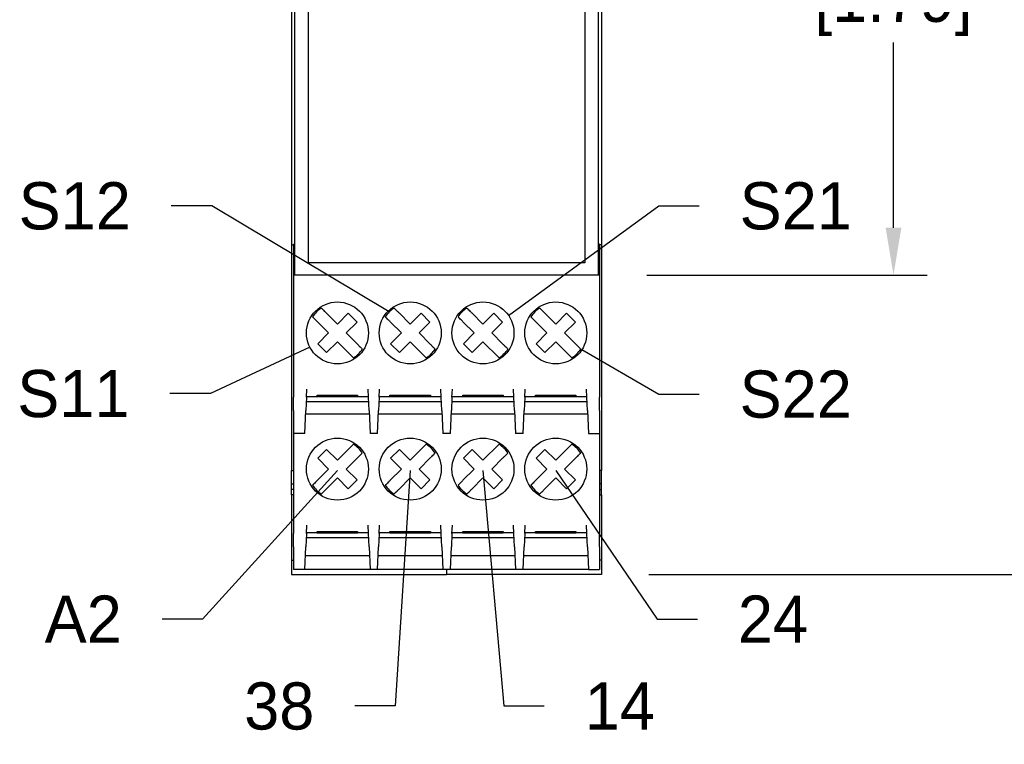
# Model space of a CAD drawing. Header units: inches. Extents: x 0 to 432, y 0 to 279.
# Tile 3 of 6: x 279 to 352, y 117 to 170. Entities that reach past the tile are written whole.
import ezdxf
from ezdxf import colors
from ezdxf.entities.mleader import LeaderData, LeaderLine
from ezdxf.math import Vec2, Vec3

# ---------------------------------------------------------------- set-up
doc = ezdxf.new("R2010")
doc.units = ezdxf.units.IN
doc.header["$LTSCALE"] = 10
doc.header["$MEASUREMENT"] = 0
doc.layers.add('DIMENSIONS', color=140, linetype='Continuous')
doc.dimstyles.get("Standard").update_dxf_attribs({"dimtxt": 3.5, "dimasz": 3.5, "dimexe": 2.5, "dimexo": 3.5, "dimgap": 1, "dimtad": 0, "dimtih": 1, "dimtoh": 1, "dimdec": 1, "dimzin": 0, "dimdsep": 46, "dimtxsty": 'Standard', "dimcen": 0, "dimadec": 0, "dimazin": 0, "dimtfac": 1, "dimtdec": 1, "dimtofl": 0, "dimtmove": 0, "dimatfit": 3, "dimfxl": 1, "dimtolj": 1, "dimtzin": 0, "dimarcsym": 0})

# ---------------------------------------------------------------- blocks, each defined once
blk = doc.blocks.new('*D22')
at = {"layer": 'DEFPOINTS', "color": 0, "transparency": 16777216}
for p in [(321.946, 197.032), (322.046, 151.532), (343.854, 151.532)]:
    blk.add_point(p, dxfattribs=at)
at = {"layer": 'DIMENSIONS', "color": 0, "lineweight": -2, "transparency": 16777216}
for p, q in [((325.446, 197.032), (346.354, 197.032)), ((343.854, 193.532), (343.854, 179.782)), ((343.854, 155.032), (343.854, 168.782)), ((325.546, 151.532), (346.354, 151.532))]:
    blk.add_line(p, q, dxfattribs=at)
at = {"layer": 'DIMENSIONS', "color": 0, "transparency": 16777216}
for points in [[(343.271, 193.532), (344.438, 193.532), (343.854, 197.032)], [(343.271, 155.032), (344.438, 155.032), (343.854, 151.532)]]:
    blk.add_solid(points, dxfattribs=at)
at = {"layer": 'DIMENSIONS', "color": 0, "transparency": 16777216, "char_height": 3.5, "attachment_point": 5}
for s, insert in [('\\A1;45.5', (343.854, 177.032)), ('\\A1;[1.79]', (343.854, 171.532))]:
    blk.add_mtext(s, dxfattribs=dict(at, insert=insert))
blk = doc.blocks.new('*D23')
at = {"layer": 'DEFPOINTS', "color": 0, "transparency": 16777216}
for p in [(322.196, 219.157), (361.749, 219.157), (322.196, 129.307)]:
    blk.add_point(p, dxfattribs=at)
at = {"layer": 'DIMENSIONS', "color": 0, "lineweight": -2, "transparency": 16777216}
for p, q in [((325.696, 219.157), (364.249, 219.157)), ((361.749, 215.657), (361.749, 179.732)), ((361.749, 132.807), (361.749, 168.732)), ((325.696, 129.307), (364.249, 129.307))]:
    blk.add_line(p, q, dxfattribs=at)
at = {"layer": 'DIMENSIONS', "color": 0, "transparency": 16777216}
for points in [[(361.165, 215.657), (362.332, 215.657), (361.749, 219.157)], [(361.165, 132.807), (362.332, 132.807), (361.749, 129.307)]]:
    blk.add_solid(points, dxfattribs=at)
at = {"layer": 'DIMENSIONS', "color": 0, "transparency": 16777216, "char_height": 3.5, "attachment_point": 5}
for s, insert in [('\\A1;89.9', (361.749, 176.982)), ('\\A1;[3.54]', (361.749, 171.482))]:
    blk.add_mtext(s, dxfattribs=dict(at, insert=insert))
blk = doc.blocks.new('_None')

msp = doc.modelspace()

# ---------------------------------------------------------------- linework, layer by layer
for p, q in [((299.446, 151.532), (299.446, 197.032)), ((321.946, 197.032), (321.946, 151.532)), ((300.446, 152.432), (300.446, 196.032)), ((320.946, 196.032), (320.946, 152.432)), ((299.196, 194.682), (299.196, 153.782)), ((322.196, 194.682), (322.196, 153.782)), ((299.196, 153.782), (299.196, 137.032)), ((299.196, 153.782), (299.346, 153.782)), ((299.346, 153.832), (299.346, 151.532)), ((299.346, 153.832), (299.446, 153.832)), ((322.046, 153.832), (321.946, 153.832)), ((322.046, 153.832), (322.046, 151.532)), ((322.196, 153.782), (322.046, 153.782)), ((322.196, 153.782), (322.196, 137.032)), ((320.946, 152.432), (300.446, 152.432)), ((322.046, 151.532), (299.346, 151.532)), ((299.346, 151.532), (299.346, 142.466)), ((322.046, 151.532), (322.046, 142.466)), ((301.766, 148.717), (302.596, 147.887)), ((302.596, 147.887), (303.4, 148.691)), ((303.4, 148.691), (304.054, 148.037)), ((307.166, 148.717), (307.996, 147.887)), ((307.996, 147.887), (308.8, 148.691)), ((308.8, 148.691), (309.454, 148.037)), ((312.566, 148.717), (313.396, 147.887)), ((313.396, 147.887), (314.2, 148.691)), ((314.2, 148.691), (314.854, 148.037)), ((317.966, 148.717), (318.796, 147.887)), ((318.796, 147.887), (319.6, 148.691)), ((319.6, 148.691), (320.254, 148.037)), ((301.942, 147.233), (301.112, 148.062)), ((304.054, 148.037), (303.25, 147.233)), ((307.342, 147.233), (306.512, 148.062)), ((309.454, 148.037), (308.65, 147.233)), ((312.742, 147.233), (311.912, 148.062)), ((314.854, 148.037), (314.05, 147.233)), ((318.142, 147.233), (317.312, 148.062)), ((320.254, 148.037), (319.45, 147.233)), ((301.138, 146.428), (301.942, 147.233)), ((303.25, 147.233), (304.08, 146.403)), ((306.538, 146.428), (307.342, 147.233)), ((308.65, 147.233), (309.48, 146.403)), ((311.938, 146.428), (312.742, 147.233)), ((314.05, 147.233), (314.88, 146.403)), ((317.338, 146.428), (318.142, 147.233)), ((319.45, 147.233), (320.28, 146.403)), ((301.792, 145.774), (301.138, 146.428)), ((302.596, 146.579), (301.792, 145.774)), ((303.79, 145.385), (302.596, 146.579)), ((307.192, 145.774), (306.538, 146.428)), ((307.996, 146.579), (307.192, 145.774)), ((309.19, 145.385), (307.996, 146.579)), ((312.592, 145.774), (311.938, 146.428)), ((313.396, 146.579), (312.592, 145.774)), ((314.59, 145.385), (313.396, 146.579)), ((317.992, 145.774), (317.338, 146.428)), ((318.796, 146.579), (317.992, 145.774)), ((319.99, 145.385), (318.796, 146.579)), ((299.346, 141.473), (299.346, 142.466)), ((300.295, 142.466), (300.252, 141.473)), ((300.295, 142.466), (300.322, 143.068)), ((300.298, 142.523), (301.096, 142.523)), ((301.096, 142.523), (301.096, 142.613)), ((301.096, 142.613), (304.096, 142.613)), ((301.096, 142.482), (301.096, 142.523)), ((304.096, 142.482), (301.096, 142.482)), ((304.096, 142.613), (304.096, 142.523)), ((304.096, 142.523), (304.096, 142.482)), ((304.096, 142.523), (304.894, 142.523)), ((304.897, 142.466), (304.871, 143.068)), ((304.94, 141.473), (304.897, 142.466)), ((305.695, 142.466), (305.652, 141.473)), ((305.695, 142.466), (305.722, 143.068)), ((305.698, 142.523), (306.496, 142.523)), ((306.496, 142.523), (306.496, 142.613)), ((306.496, 142.613), (309.496, 142.613)), ((306.496, 142.482), (306.496, 142.523)), ((309.496, 142.482), (306.496, 142.482)), ((306.646, 142.613), (306.646, 142.482)), ((309.496, 142.613), (309.496, 142.523)), ((309.496, 142.523), (309.496, 142.482)), ((309.496, 142.523), (310.294, 142.523)), ((310.297, 142.466), (310.271, 143.068)), ((310.34, 141.473), (310.297, 142.466)), ((311.095, 142.466), (311.052, 141.473)), ((311.095, 142.466), (311.122, 143.068)), ((311.098, 142.523), (311.896, 142.523)), ((311.896, 142.523), (311.896, 142.613)), ((311.896, 142.613), (314.896, 142.613)), ((311.896, 142.482), (311.896, 142.523)), ((314.896, 142.482), (311.896, 142.482)), ((314.896, 142.613), (314.896, 142.523)), ((314.896, 142.523), (314.896, 142.482)), ((314.896, 142.523), (315.694, 142.523)), ((315.697, 142.466), (315.671, 143.068)), ((315.74, 141.473), (315.697, 142.466)), ((316.495, 142.466), (316.452, 141.473)), ((316.495, 142.466), (316.522, 143.068)), ((316.498, 142.523), (317.296, 142.523)), ((317.296, 142.523), (317.296, 142.613)), ((317.296, 142.613), (320.296, 142.613)), ((317.296, 142.482), (317.296, 142.523)), ((320.296, 142.482), (317.296, 142.482)), ((320.296, 142.613), (320.296, 142.523)), ((320.296, 142.523), (320.296, 142.482)), ((320.296, 142.523), (321.094, 142.523)), ((321.097, 142.466), (321.071, 143.068)), ((321.14, 141.473), (321.097, 142.466)), ((322.046, 141.473), (322.046, 142.466)), ((304.912, 142.123), (300.28, 142.123)), ((310.312, 142.123), (305.68, 142.123)), ((315.712, 142.123), (311.08, 142.123)), ((321.112, 142.123), (316.48, 142.123)), ((299.346, 141.473), (299.346, 139.782)), ((300.178, 139.782), (300.252, 141.473)), ((300.241, 141.228), (304.951, 141.228)), ((304.94, 141.473), (305.014, 139.782)), ((305.578, 139.782), (305.652, 141.473)), ((305.641, 141.228), (310.351, 141.228)), ((310.34, 141.473), (310.414, 139.782)), ((310.978, 139.782), (311.052, 141.473)), ((311.041, 141.228), (315.751, 141.228)), ((315.74, 141.473), (315.814, 139.782)), ((316.378, 139.782), (316.452, 141.473)), ((316.441, 141.228), (321.151, 141.228)), ((321.14, 141.473), (321.214, 139.782)), ((322.046, 141.473), (322.046, 139.782)), ((299.346, 139.782), (299.346, 132.366)), ((300.178, 139.782), (299.346, 139.782)), ((305.578, 139.782), (305.014, 139.782)), ((310.978, 139.782), (310.414, 139.782)), ((316.378, 139.782), (315.814, 139.782)), ((321.214, 139.782), (322.046, 139.782)), ((322.046, 139.782), (322.046, 132.366)), ((303.79, 138.981), (302.596, 137.787)), ((309.19, 138.981), (307.996, 137.787)), ((314.59, 138.981), (313.396, 137.787)), ((319.99, 138.981), (318.796, 137.787)), ((301.792, 138.591), (301.138, 137.937)), ((302.596, 137.787), (301.792, 138.591)), ((307.192, 138.591), (306.538, 137.937)), ((307.996, 137.787), (307.192, 138.591)), ((312.592, 138.591), (311.938, 137.937)), ((313.396, 137.787), (312.592, 138.591)), ((317.992, 138.591), (317.338, 137.937)), ((318.796, 137.787), (317.992, 138.591)), ((301.138, 137.937), (301.942, 137.133)), ((303.25, 137.133), (304.08, 137.962)), ((306.538, 137.937), (307.342, 137.133)), ((308.65, 137.133), (309.48, 137.962)), ((311.938, 137.937), (312.742, 137.133)), ((314.05, 137.133), (314.88, 137.962)), ((317.338, 137.937), (318.142, 137.133)), ((319.45, 137.133), (320.28, 137.962)), ((299.196, 136.032), (299.196, 137.032)), ((299.196, 137.032), (299.346, 137.032)), ((301.942, 137.133), (301.112, 136.303)), ((304.054, 136.328), (303.25, 137.133)), ((307.342, 137.133), (306.512, 136.303)), ((309.454, 136.328), (308.65, 137.133)), ((312.742, 137.133), (311.912, 136.303)), ((314.854, 136.328), (314.05, 137.133)), ((318.142, 137.133), (317.312, 136.303)), ((320.254, 136.328), (319.45, 137.133)), ((322.196, 137.032), (322.046, 137.032)), ((322.196, 136.032), (322.196, 137.032)), ((299.196, 135.632), (299.196, 136.032)), ((299.196, 136.032), (299.346, 136.032)), ((301.766, 135.649), (302.596, 136.479)), ((302.596, 136.479), (303.4, 135.674)), ((303.4, 135.674), (304.054, 136.328)), ((307.166, 135.649), (307.996, 136.479)), ((307.996, 136.479), (308.8, 135.674)), ((308.8, 135.674), (309.454, 136.328)), ((312.566, 135.649), (313.396, 136.479)), ((313.396, 136.479), (314.2, 135.674)), ((314.2, 135.674), (314.854, 136.328)), ((317.966, 135.649), (318.796, 136.479)), ((318.796, 136.479), (319.6, 135.674)), ((319.6, 135.674), (320.254, 136.328)), ((322.196, 136.032), (322.046, 136.032)), ((322.196, 135.632), (322.196, 136.032)), ((299.196, 135.232), (299.196, 135.632)), ((299.346, 135.632), (299.196, 135.632)), ((299.196, 135.232), (299.196, 130.382)), ((299.346, 135.232), (299.196, 135.232)), ((322.046, 135.632), (322.196, 135.632)), ((322.046, 135.232), (322.196, 135.232)), ((322.196, 135.232), (322.196, 135.632)), ((322.196, 135.232), (322.196, 130.382)), ((300.295, 132.366), (300.322, 132.968)), ((304.897, 132.366), (304.871, 132.968)), ((305.695, 132.366), (305.722, 132.968)), ((310.297, 132.366), (310.271, 132.968)), ((311.095, 132.366), (311.122, 132.968)), ((315.697, 132.366), (315.671, 132.968)), ((316.495, 132.366), (316.522, 132.968)), ((321.097, 132.366), (321.071, 132.968)), ((299.346, 131.373), (299.346, 132.366)), ((300.295, 132.366), (300.252, 131.373)), ((300.298, 132.423), (301.096, 132.423)), ((301.096, 132.423), (301.096, 132.513)), ((301.096, 132.513), (304.096, 132.513)), ((304.096, 132.482), (301.096, 132.482)), ((301.096, 132.382), (301.096, 132.423)), ((304.096, 132.382), (301.096, 132.382)), ((304.096, 132.513), (304.096, 132.423)), ((304.096, 132.423), (304.096, 132.382)), ((304.096, 132.423), (304.894, 132.423)), ((304.94, 131.373), (304.897, 132.366)), ((305.695, 132.366), (305.652, 131.373)), ((305.698, 132.423), (306.496, 132.423)), ((306.496, 132.423), (306.496, 132.513)), ((306.496, 132.513), (309.496, 132.513)), ((309.496, 132.482), (306.496, 132.482)), ((306.496, 132.382), (306.496, 132.423)), ((309.496, 132.382), (306.496, 132.382)), ((309.496, 132.513), (309.496, 132.423)), ((309.496, 132.423), (309.496, 132.382)), ((309.496, 132.423), (310.294, 132.423)), ((310.34, 131.373), (310.297, 132.366)), ((311.095, 132.366), (311.052, 131.373)), ((311.098, 132.423), (311.896, 132.423)), ((311.896, 132.423), (311.896, 132.513)), ((311.896, 132.513), (314.896, 132.513)), ((311.896, 132.482), (314.896, 132.482)), ((311.896, 132.382), (311.896, 132.423)), ((314.896, 132.382), (311.896, 132.382)), ((314.896, 132.513), (314.896, 132.423)), ((314.896, 132.423), (314.896, 132.382)), ((314.896, 132.423), (315.694, 132.423)), ((315.74, 131.373), (315.697, 132.366)), ((316.495, 132.366), (316.452, 131.373)), ((316.498, 132.423), (317.296, 132.423)), ((317.296, 132.423), (317.296, 132.513)), ((317.296, 132.513), (320.296, 132.513)), ((317.296, 132.482), (320.296, 132.482)), ((317.296, 132.382), (317.296, 132.423)), ((320.296, 132.382), (317.296, 132.382)), ((320.296, 132.513), (320.296, 132.423)), ((320.296, 132.423), (320.296, 132.382)), ((320.296, 132.423), (321.094, 132.423)), ((321.14, 131.373), (321.097, 132.366)), ((322.046, 131.373), (322.046, 132.366)), ((304.912, 132.023), (300.28, 132.023)), ((310.312, 132.023), (305.68, 132.023)), ((315.712, 132.023), (311.08, 132.023)), ((321.112, 132.023), (316.48, 132.023)), ((299.346, 131.373), (299.346, 129.682)), ((300.178, 129.682), (300.252, 131.373)), ((304.94, 131.373), (305.014, 129.682)), ((305.578, 129.682), (305.652, 131.373)), ((310.34, 131.373), (310.414, 129.682)), ((310.978, 129.682), (311.052, 131.373)), ((315.74, 131.373), (315.814, 129.682)), ((316.378, 129.682), (316.452, 131.373)), ((321.14, 131.373), (321.214, 129.682)), ((322.046, 131.373), (322.046, 129.682)), ((299.196, 130.382), (299.196, 129.307)), ((299.196, 130.382), (299.346, 130.382)), ((304.97, 130.695), (300.222, 130.695)), ((310.37, 130.695), (305.622, 130.695)), ((315.77, 130.695), (311.022, 130.695)), ((321.17, 130.695), (316.422, 130.695)), ((322.196, 130.382), (322.046, 130.382)), ((322.196, 130.382), (322.196, 129.307)), ((299.196, 129.307), (310.696, 129.307)), ((300.178, 129.682), (299.346, 129.682)), ((305.014, 129.682), (300.178, 129.682)), ((305.578, 129.682), (305.014, 129.682)), ((310.414, 129.682), (305.578, 129.682)), ((310.978, 129.682), (310.414, 129.682)), ((310.696, 129.682), (310.696, 129.307)), ((310.696, 129.682), (310.696, 129.307)), ((322.196, 129.307), (310.696, 129.307)), ((315.814, 129.682), (310.978, 129.682)), ((316.378, 129.682), (315.814, 129.682)), ((321.214, 129.682), (316.378, 129.682)), ((321.214, 129.682), (322.046, 129.682))]:
    msp.add_line(p, q)
for centre in [(302.596, 147.233), (307.996, 147.233), (313.396, 147.233), (318.796, 147.233), (302.596, 137.133), (307.996, 137.133), (313.396, 137.133), (318.796, 137.133)]:
    msp.add_circle(centre, 2.3)
for centre, start, end in [((302.596, 147.233), 122.86433, 147.13567), ((307.996, 147.233), 122.86433, 147.13567), ((313.396, 147.233), 122.86433, 147.13567), ((318.796, 147.233), 122.86433, 147.13567), ((302.596, 147.233), 302.86433, 327.13567), ((307.996, 147.233), 302.86433, 327.13567), ((313.396, 147.233), 302.86433, 327.13567), ((318.796, 147.233), 302.86433, 327.13567), ((302.596, 137.133), 32.86433, 57.13567), ((307.996, 137.133), 32.86433, 57.13567), ((313.396, 137.133), 32.86433, 57.13567), ((318.796, 137.133), 32.86433, 57.13567), ((302.596, 137.133), 212.86433, 237.13567), ((307.996, 137.133), 212.86433, 237.13567), ((313.396, 137.133), 212.86433, 237.13567), ((318.796, 137.133), 212.86433, 237.13567)]:
    msp.add_arc(centre, 2.2, start, end)
for points, knots in [([(301.402, 149.081), (301.406, 149.077), (301.413, 149.07), (301.446, 149.037), (301.476, 149.007), (301.539, 148.944), (301.583, 148.9), (301.667, 148.816), (301.721, 148.762), (301.766, 148.717)], [0.30251564, 0.30251564, 0.30251564, 0.30251564, 0.32086866, 0.32086866, 0.33943579, 0.33943579, 0.3583435, 0.3583435, 0.37771778, 0.37771778, 0.37771778, 0.37771778]), ([(306.802, 149.081), (306.806, 149.077), (306.813, 149.07), (306.846, 149.037), (306.876, 149.007), (306.939, 148.944), (306.983, 148.9), (307.067, 148.816), (307.121, 148.762), (307.166, 148.717)], [0.30251564, 0.30251564, 0.30251564, 0.30251564, 0.32086866, 0.32086866, 0.33943579, 0.33943579, 0.3583435, 0.3583435, 0.37771778, 0.37771778, 0.37771778, 0.37771778]), ([(312.202, 149.081), (312.206, 149.077), (312.213, 149.07), (312.246, 149.037), (312.276, 149.007), (312.339, 148.944), (312.383, 148.9), (312.467, 148.816), (312.521, 148.762), (312.566, 148.717)], [0.30251564, 0.30251564, 0.30251564, 0.30251564, 0.32086866, 0.32086866, 0.33943579, 0.33943579, 0.3583435, 0.3583435, 0.37771778, 0.37771778, 0.37771778, 0.37771778]), ([(317.602, 149.081), (317.606, 149.077), (317.613, 149.07), (317.646, 149.037), (317.676, 149.007), (317.739, 148.944), (317.783, 148.9), (317.867, 148.816), (317.921, 148.762), (317.966, 148.717)], [0.30251564, 0.30251564, 0.30251564, 0.30251564, 0.32086866, 0.32086866, 0.33943579, 0.33943579, 0.3583435, 0.3583435, 0.37771778, 0.37771778, 0.37771778, 0.37771778]), ([(301.112, 148.062), (301.067, 148.108), (301.013, 148.162), (300.929, 148.246), (300.885, 148.29), (300.822, 148.353), (300.792, 148.383), (300.758, 148.416), (300.752, 148.423), (300.748, 148.427)], [0.22731349, 0.22731349, 0.22731349, 0.22731349, 0.24668777, 0.24668777, 0.26559549, 0.26559549, 0.28416262, 0.28416262, 0.30251564, 0.30251564, 0.30251564, 0.30251564]), ([(306.512, 148.062), (306.467, 148.108), (306.413, 148.162), (306.329, 148.246), (306.285, 148.29), (306.222, 148.353), (306.192, 148.383), (306.158, 148.416), (306.152, 148.423), (306.148, 148.427)], [0.22731349, 0.22731349, 0.22731349, 0.22731349, 0.24668777, 0.24668777, 0.26559549, 0.26559549, 0.28416262, 0.28416262, 0.30251564, 0.30251564, 0.30251564, 0.30251564]), ([(311.912, 148.062), (311.867, 148.108), (311.813, 148.162), (311.729, 148.246), (311.685, 148.29), (311.622, 148.353), (311.592, 148.383), (311.558, 148.416), (311.552, 148.423), (311.548, 148.427)], [0.22731349, 0.22731349, 0.22731349, 0.22731349, 0.24668777, 0.24668777, 0.26559549, 0.26559549, 0.28416262, 0.28416262, 0.30251564, 0.30251564, 0.30251564, 0.30251564]), ([(317.312, 148.062), (317.267, 148.108), (317.213, 148.162), (317.129, 148.246), (317.085, 148.29), (317.022, 148.353), (316.992, 148.383), (316.958, 148.416), (316.952, 148.423), (316.948, 148.427)], [0.22731349, 0.22731349, 0.22731349, 0.22731349, 0.24668777, 0.24668777, 0.26559549, 0.26559549, 0.28416262, 0.28416262, 0.30251564, 0.30251564, 0.30251564, 0.30251564]), ([(304.08, 146.403), (304.126, 146.357), (304.179, 146.304), (304.263, 146.22), (304.308, 146.175), (304.371, 146.112), (304.4, 146.083), (304.434, 146.049), (304.44, 146.043), (304.444, 146.039)], [0.22731349, 0.22731349, 0.22731349, 0.22731349, 0.24668777, 0.24668777, 0.26559549, 0.26559549, 0.28416262, 0.28416262, 0.30251564, 0.30251564, 0.30251564, 0.30251564]), ([(309.48, 146.403), (309.526, 146.357), (309.579, 146.304), (309.663, 146.22), (309.708, 146.175), (309.771, 146.112), (309.8, 146.083), (309.834, 146.049), (309.84, 146.043), (309.844, 146.039)], [0.22731349, 0.22731349, 0.22731349, 0.22731349, 0.24668777, 0.24668777, 0.26559549, 0.26559549, 0.28416262, 0.28416262, 0.30251564, 0.30251564, 0.30251564, 0.30251564]), ([(314.88, 146.403), (314.926, 146.357), (314.979, 146.304), (315.063, 146.22), (315.108, 146.175), (315.171, 146.112), (315.2, 146.083), (315.234, 146.049), (315.24, 146.043), (315.244, 146.039)], [0.22731349, 0.22731349, 0.22731349, 0.22731349, 0.24668777, 0.24668777, 0.26559549, 0.26559549, 0.28416262, 0.28416262, 0.30251564, 0.30251564, 0.30251564, 0.30251564]), ([(320.28, 146.403), (320.326, 146.357), (320.379, 146.304), (320.463, 146.22), (320.508, 146.175), (320.571, 146.112), (320.6, 146.083), (320.634, 146.049), (320.64, 146.043), (320.644, 146.039)], [0.22731349, 0.22731349, 0.22731349, 0.22731349, 0.24668777, 0.24668777, 0.26559549, 0.26559549, 0.28416262, 0.28416262, 0.30251564, 0.30251564, 0.30251564, 0.30251564]), ([(304.08, 137.962), (304.126, 138.008), (304.179, 138.062), (304.263, 138.146), (304.308, 138.19), (304.371, 138.253), (304.4, 138.283), (304.434, 138.316), (304.44, 138.323), (304.444, 138.327)], [0.22731349, 0.22731349, 0.22731349, 0.22731349, 0.24668777, 0.24668777, 0.26559549, 0.26559549, 0.28416262, 0.28416262, 0.30251564, 0.30251564, 0.30251564, 0.30251564]), ([(309.48, 137.962), (309.526, 138.008), (309.579, 138.062), (309.663, 138.146), (309.708, 138.19), (309.771, 138.253), (309.8, 138.283), (309.834, 138.316), (309.84, 138.323), (309.844, 138.327)], [0.22731349, 0.22731349, 0.22731349, 0.22731349, 0.24668777, 0.24668777, 0.26559549, 0.26559549, 0.28416262, 0.28416262, 0.30251564, 0.30251564, 0.30251564, 0.30251564]), ([(314.88, 137.962), (314.926, 138.008), (314.979, 138.062), (315.063, 138.146), (315.108, 138.19), (315.171, 138.253), (315.2, 138.283), (315.234, 138.316), (315.24, 138.323), (315.244, 138.327)], [0.22731349, 0.22731349, 0.22731349, 0.22731349, 0.24668777, 0.24668777, 0.26559549, 0.26559549, 0.28416262, 0.28416262, 0.30251564, 0.30251564, 0.30251564, 0.30251564]), ([(320.28, 137.962), (320.326, 138.008), (320.379, 138.062), (320.463, 138.146), (320.508, 138.19), (320.571, 138.253), (320.6, 138.283), (320.634, 138.316), (320.64, 138.323), (320.644, 138.327)], [0.22731349, 0.22731349, 0.22731349, 0.22731349, 0.24668777, 0.24668777, 0.26559549, 0.26559549, 0.28416262, 0.28416262, 0.30251564, 0.30251564, 0.30251564, 0.30251564]), ([(301.112, 136.303), (301.067, 136.257), (301.013, 136.204), (300.929, 136.12), (300.885, 136.075), (300.822, 136.012), (300.792, 135.983), (300.758, 135.949), (300.752, 135.943), (300.748, 135.939)], [0.22731349, 0.22731349, 0.22731349, 0.22731349, 0.24668777, 0.24668777, 0.26559549, 0.26559549, 0.28416262, 0.28416262, 0.30251564, 0.30251564, 0.30251564, 0.30251564]), ([(306.512, 136.303), (306.467, 136.257), (306.413, 136.204), (306.329, 136.12), (306.285, 136.075), (306.222, 136.012), (306.192, 135.983), (306.158, 135.949), (306.152, 135.943), (306.148, 135.939)], [0.22731349, 0.22731349, 0.22731349, 0.22731349, 0.24668777, 0.24668777, 0.26559549, 0.26559549, 0.28416262, 0.28416262, 0.30251564, 0.30251564, 0.30251564, 0.30251564]), ([(311.912, 136.303), (311.867, 136.257), (311.813, 136.204), (311.729, 136.12), (311.685, 136.075), (311.622, 136.012), (311.592, 135.983), (311.558, 135.949), (311.552, 135.943), (311.548, 135.939)], [0.22731349, 0.22731349, 0.22731349, 0.22731349, 0.24668777, 0.24668777, 0.26559549, 0.26559549, 0.28416262, 0.28416262, 0.30251564, 0.30251564, 0.30251564, 0.30251564]), ([(317.312, 136.303), (317.267, 136.257), (317.213, 136.204), (317.129, 136.12), (317.085, 136.075), (317.022, 136.012), (316.992, 135.983), (316.958, 135.949), (316.952, 135.943), (316.948, 135.939)], [0.22731349, 0.22731349, 0.22731349, 0.22731349, 0.24668777, 0.24668777, 0.26559549, 0.26559549, 0.28416262, 0.28416262, 0.30251564, 0.30251564, 0.30251564, 0.30251564]), ([(301.402, 135.285), (301.406, 135.289), (301.413, 135.295), (301.446, 135.329), (301.476, 135.358), (301.539, 135.421), (301.583, 135.466), (301.667, 135.55), (301.721, 135.603), (301.766, 135.649)], [0.30251564, 0.30251564, 0.30251564, 0.30251564, 0.32086866, 0.32086866, 0.33943579, 0.33943579, 0.3583435, 0.3583435, 0.37771778, 0.37771778, 0.37771778, 0.37771778]), ([(306.802, 135.285), (306.806, 135.289), (306.813, 135.295), (306.846, 135.329), (306.876, 135.358), (306.939, 135.421), (306.983, 135.466), (307.067, 135.55), (307.121, 135.603), (307.166, 135.649)], [0.30251564, 0.30251564, 0.30251564, 0.30251564, 0.32086866, 0.32086866, 0.33943579, 0.33943579, 0.3583435, 0.3583435, 0.37771778, 0.37771778, 0.37771778, 0.37771778]), ([(312.202, 135.285), (312.206, 135.289), (312.213, 135.295), (312.246, 135.329), (312.276, 135.358), (312.339, 135.421), (312.383, 135.466), (312.467, 135.55), (312.521, 135.603), (312.566, 135.649)], [0.30251564, 0.30251564, 0.30251564, 0.30251564, 0.32086866, 0.32086866, 0.33943579, 0.33943579, 0.3583435, 0.3583435, 0.37771778, 0.37771778, 0.37771778, 0.37771778]), ([(317.602, 135.285), (317.606, 135.289), (317.613, 135.295), (317.646, 135.329), (317.676, 135.358), (317.739, 135.421), (317.783, 135.466), (317.867, 135.55), (317.921, 135.603), (317.966, 135.649)], [0.30251564, 0.30251564, 0.30251564, 0.30251564, 0.32086866, 0.32086866, 0.33943579, 0.33943579, 0.3583435, 0.3583435, 0.37771778, 0.37771778, 0.37771778, 0.37771778])]:
    msp.add_open_spline(points, degree=3, knots=knots)

# ---------------------------------------------------------------- dimensions: what is measured, and where the dimension line sits
at = {"layer": 'DIMENSIONS'}
for base, p1, p2, picture, middle in [((361.748765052, 219.157417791), (322.196088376, 129.307417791), (322.196088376, 219.157417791), '*D23', (361.748765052, 174.232417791)), ((343.854, 151.532), (321.946, 197.032), (322.046, 151.532), '*D22', (343.854, 174.282))]:
    dim = msp.add_linear_dim(base=base, p1=p1, p2=p2, angle=90, dimstyle='Standard', override={"dimpost": '\\X'}, dxfattribs=at)
    dim.commit()
    dim.dimension.update_dxf_attribs({"geometry": picture, "text_midpoint": middle})

# ---------------------------------------------------------------- leaders
ml = msp.add_multileader_mtext('Standard', dxfattribs=at)
ml.set_content('S12', color=256)
ml.set_leader_properties()
ml.set_arrow_properties(name='NONE')
ml.build(insert=Vec2(0, 0))
ml.multileader.update_dxf_attribs({"text_right_attachment_type": 2, "dogleg_length": 3, "arrow_head_size": 3.5})
ctx = ml.context
ctx.base_point, ctx.char_height, ctx.arrow_head_size, ctx.landing_gap_size, ctx.plane_origin = Vec3(276.103, 156.668), 3.5, 3.5, 3, Vec3(307.996, 147.132)
ctx.right_attachment, ctx.text_align_type = 2, 2
notes = []
notes.append((ctx, [(0, (1, 1, 0), (293.269, 156.668), (-1, 0), 3, [(0, [(306.44, 148.788)], 0, [])])]))
ctx.mtext.insert, ctx.mtext.rotation, ctx.mtext.alignment, ctx.mtext.flow_direction = Vec3(287.269, 158.418), 6.283185, 3, 5
ml = msp.add_multileader_mtext('Standard', dxfattribs=at)
ml.set_content('S21', color=256)
ml.set_leader_properties()
ml.set_arrow_properties(name='NONE')
ml.build(insert=Vec2(0, 0))
ml.multileader.update_dxf_attribs({"text_right_attachment_type": 2, "dogleg_length": 3, "arrow_head_size": 3.5})
ctx = ml.context
ctx.base_point, ctx.char_height, ctx.arrow_head_size, ctx.landing_gap_size, ctx.plane_origin = Vec3(329.437, 156.668), 3.5, 3.5, 3, Vec3(313.396, 147.132)
ctx.right_attachment = 2
notes.append((ctx, [(1, (1, 1, 0), (326.437, 156.668), (1, 0), 3, [(0, [(315.299, 148.524)], 0, [])])]))
ctx.mtext.insert, ctx.mtext.rotation, ctx.mtext.flow_direction = Vec3(332.437, 158.418), 6.283185, 5
ml = msp.add_multileader_mtext('Standard', dxfattribs=at)
ml.set_content('S11', color=256)
ml.set_leader_properties()
ml.set_arrow_properties(name='NONE')
ml.build(insert=Vec2(0, 0))
ml.multileader.update_dxf_attribs({"text_right_attachment_type": 2, "dogleg_length": 3, "arrow_head_size": 3.5})
ctx = ml.context
ctx.base_point, ctx.char_height, ctx.arrow_head_size, ctx.landing_gap_size, ctx.plane_origin = Vec3(277.167, 142.737), 3.5, 3.5, 3, Vec3(302.596, 147.132)
ctx.right_attachment, ctx.text_align_type = 2, 2
notes.append((ctx, [(0, (1, 1, 0), (293.167, 142.737), (-1, 0), 3, [(0, [(300.552, 146.179)], 0, [])])]))
ctx.mtext.insert, ctx.mtext.rotation, ctx.mtext.alignment, ctx.mtext.flow_direction = Vec3(287.167, 144.487), 6.283185, 3, 5
ml = msp.add_multileader_mtext('Standard', dxfattribs=at)
ml.set_content('S22', color=256)
ml.set_leader_properties()
ml.set_arrow_properties(name='NONE')
ml.build(insert=Vec2(0, 0))
ml.multileader.update_dxf_attribs({"text_right_attachment_type": 2, "dogleg_length": 3, "arrow_head_size": 3.5})
ctx = ml.context
ctx.base_point, ctx.char_height, ctx.arrow_head_size, ctx.landing_gap_size, ctx.plane_origin = Vec3(329.435, 142.699), 3.5, 3.5, 3, Vec3(318.796, 147.132)
ctx.right_attachment = 2
notes.append((ctx, [(1, (1, 1, 0), (326.435, 142.699), (1, 0), 3, [(0, [(320.74, 146.004)], 0, [])])]))
ctx.mtext.insert, ctx.mtext.rotation, ctx.mtext.flow_direction = Vec3(332.435, 144.449), 6.283185, 5
ml = msp.add_multileader_mtext('Standard', dxfattribs=at)
ml.set_content('A2', color=256)
ml.set_leader_properties()
ml.set_arrow_properties(name='NONE')
ml.build(insert=Vec2(0, 0))
ml.multileader.update_dxf_attribs({"text_right_attachment_type": 2, "dogleg_length": 3, "arrow_head_size": 3.5})
ctx = ml.context
ctx.base_point, ctx.char_height, ctx.arrow_head_size, ctx.landing_gap_size, ctx.plane_origin = Vec3(277.764, 126.005), 3.5, 3.5, 3, Vec3(302.596, 137.032)
ctx.right_attachment, ctx.text_align_type = 2, 2
notes.append((ctx, [(0, (1, 1, 0), (292.597, 126.005), (-1, 0), 3, [(0, [(302.596, 137.032)], 0, [])])]))
ctx.mtext.insert, ctx.mtext.rotation, ctx.mtext.alignment, ctx.mtext.flow_direction = Vec3(286.597, 127.755), 6.283185, 3, 5
ml = msp.add_multileader_mtext('Standard', dxfattribs=at)
ml.set_content('38', color=256)
ml.set_leader_properties()
ml.set_arrow_properties(name='NONE')
ml.build(insert=Vec2(0, 0))
ml.multileader.update_dxf_attribs({"text_right_attachment_type": 2, "dogleg_length": 3, "arrow_head_size": 3.5})
ctx = ml.context
ctx.base_point, ctx.char_height, ctx.arrow_head_size, ctx.landing_gap_size, ctx.plane_origin = Vec3(292.051, 119.561), 3.5, 3.5, 3, Vec3(307.996, 137.032)
ctx.right_attachment, ctx.text_align_type = 2, 2
notes.append((ctx, [(0, (1, 1, 0), (306.884, 119.561), (-1, 0), 3, [(0, [(307.996, 137.032)], 0, [])])]))
ctx.mtext.insert, ctx.mtext.rotation, ctx.mtext.alignment, ctx.mtext.flow_direction = Vec3(300.884, 121.311), 6.283185, 3, 5
ml = msp.add_multileader_mtext('Standard', dxfattribs=at)
ml.set_content('14', color=256)
ml.set_leader_properties()
ml.set_arrow_properties(name='NONE')
ml.build(insert=Vec2(0, 0))
ml.multileader.update_dxf_attribs({"text_right_attachment_type": 6, "dogleg_length": 3, "arrow_head_size": 3.5})
ctx = ml.context
ctx.base_point, ctx.char_height, ctx.arrow_head_size, ctx.landing_gap_size, ctx.plane_origin = Vec3(317.946, 119.561), 3.5, 3.5, 3, Vec3(313.396, 137.032)
ctx.right_attachment = 6
notes.append((ctx, [(0, (1, 1, 0), (314.946, 119.561), (1, 0), 3, [(0, [(313.396, 137.032)], 0, [])])]))
ctx.mtext.insert, ctx.mtext.rotation, ctx.mtext.flow_direction = Vec3(320.946, 121.311), 6.283185, 5
ml = msp.add_multileader_mtext('Standard', dxfattribs=at)
ml.set_content('24', color=256)
ml.set_leader_properties()
ml.set_arrow_properties(name='NONE')
ml.build(insert=Vec2(0, 0))
ml.multileader.update_dxf_attribs({"text_right_attachment_type": 6, "dogleg_length": 3, "arrow_head_size": 3.5})
ctx = ml.context
ctx.base_point, ctx.char_height, ctx.arrow_head_size, ctx.landing_gap_size, ctx.plane_origin = Vec3(329.311, 126.005), 3.5, 3.5, 3, Vec3(318.796, 137.032)
ctx.right_attachment = 6
notes.append((ctx, [(0, (1, 1, 0), (326.311, 126.005), (1, 0), 3, [(0, [(318.796, 137.032)], 0, [])])]))
ctx.mtext.insert, ctx.mtext.rotation, ctx.mtext.flow_direction = Vec3(332.311, 127.755), 6.283185, 5
for ctx, leaders in notes:
    for number, flags, end, landing, length, lines in leaders:
        leader = LeaderData()
        leader.index, (leader.has_last_leader_line, leader.has_dogleg_vector, leader.attachment_direction) = number, flags
        leader.last_leader_point, leader.dogleg_vector, leader.dogleg_length = Vec3(end), Vec3(landing), length
        for number, points, colour, breaks in lines:
            line = LeaderLine()
            line.index, line.vertices, line.color, line.breaks = number, Vec3.list(points), colors.encode_raw_color(colour), breaks
            leader.lines.append(line)
        ctx.leaders.append(leader)

doc.saveas('drawing.dxf')
